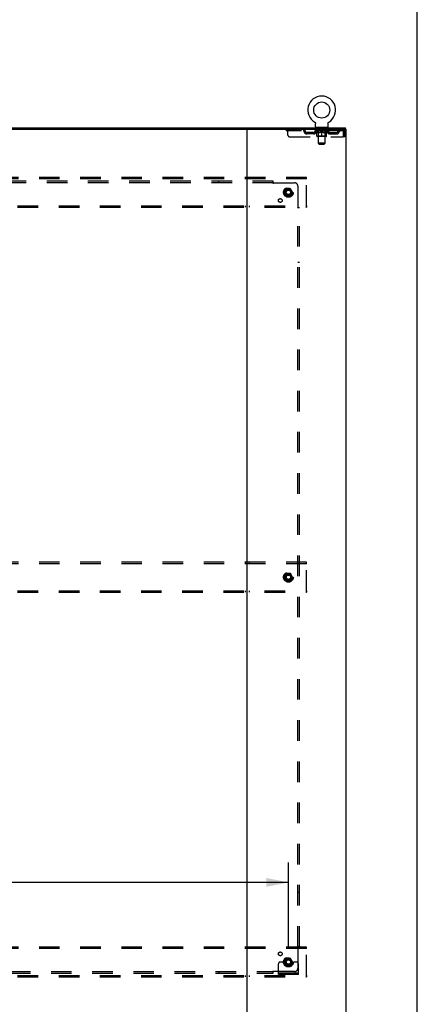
# Model space of a CAD drawing. Header units: inches. Extents: x 0 to 283, y 0 to 183.
# Tile 70 of 70: x 253 to 283, y 62 to 137. Entities that reach past the tile are written whole.
import ezdxf

# ---------------------------------------------------------------- set-up
doc = ezdxf.new("R2010")
doc.units = ezdxf.units.IN
doc.header["$LTSCALE"] = 15.583333
doc.header["$MEASUREMENT"] = 0
doc.linetypes.add('DOT', pattern=[0.2, 0.1, -0.1])
doc.linetypes.add('HIDDEN', pattern=[0.2, 0.1, -0.1])
doc.layers.get('0').update_dxf_attribs({"linetype": 'CONTINUOUS'})
for name, color, linetype in [('DEFAULT_2', 8, 'HIDDEN'), ('DIMENSIONS', 7, 'CONTINUOUS'), ('SUBPANEL', 7, 'CONTINUOUS')]:
    doc.layers.add(name, color=color, linetype=linetype)
doc.styles.get("Standard").update_dxf_attribs({"font": 'arial.ttf'})
doc.dimstyles.new('DIMSTYLE_1', dxfattribs={"dimtxt": 1.25, "dimasz": 1.666667, "dimexe": 0.09, "dimexo": 0.07, "dimgap": 0.0375, "dimtad": 0, "dimtih": 1, "dimtoh": 1, "dimzin": 4, "dimdsep": 46, "dimtxsty": 'Standard', "dimblk": '_FILLED', "dimblk1": '_FILLED', "dimblk2": '_FILLED', "dimcen": 0.09, "dimadec": 3, "dimazin": 1, "dimtfac": 1, "dimtdec": 3, "dimtofl": 0, "dimtmove": 0, "dimatfit": 3, "dimldrblk": '_FILLED', "dimfxl": 0, "dimtolj": 1, "dimtzin": 4, "dimarcsym": 0})

# ---------------------------------------------------------------- blocks, each defined once
blk = doc.blocks.new('_FILLED')
at = {"color": 0, "linetype": 'ByBlock'}
blk.add_solid([(0, 0), (-1, 0.2), (-1, -0.2)], dxfattribs=at)
blk = doc.blocks.new('*D5')
at = {"layer": 'DIMENSIONS', "color": 2, "linetype": 'Continuous'}
for p, q in [((204.574, 66.387), (204.574, 72.911)), ((273.574, 66.387), (273.574, 72.911)), ((204.574, 71.411), (231.194, 71.411)), ((273.574, 71.411), (236.812, 71.411))]:
    blk.add_line(p, q, dxfattribs=at)
at = {"layer": 'DIMENSIONS', "color": 2, "linetype": 'Continuous', "xscale": 1.6666666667, "yscale": 1.6666666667, "zscale": 1.6666666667, "rotation": 180}
blk.add_blockref('_FILLED', (204.574, 71.411), dxfattribs=at)
at = {"layer": 'DIMENSIONS', "color": 2, "linetype": 'Continuous', "xscale": 1.6666666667, "yscale": 1.6666666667, "zscale": 1.6666666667}
blk.add_blockref('_FILLED', (273.574, 71.411), dxfattribs=at)
at = {"layer": 'DIMENSIONS', "color": 2, "linetype": 'Continuous', "insert": (234.003, 72.036), "char_height": 1.25, "width": 4.36803, "attachment_point": 2, "line_spacing_factor": 0.9}
blk.add_mtext('69.00', dxfattribs=at)

msp = doc.modelspace()

# ---------------------------------------------------------------- linework, layer by layer
at = {"color": 7, "linetype": 'Continuous'}
for p, q in [((283.333, 0), (283.333, 183.333)), ((275.558, 128.957), (275.558, 128.957)), ((275.558, 128.957), (275.561, 128.955)), ((275.561, 128.955), (275.564, 128.953)), ((275.564, 128.953), (275.566, 128.952)), ((275.566, 128.952), (275.569, 128.949)), ((275.569, 128.949), (275.572, 128.947)), ((275.572, 128.947), (275.576, 128.944)), ((275.576, 128.944), (275.579, 128.941)), ((275.579, 128.941), (275.582, 128.938)), ((275.582, 128.938), (275.585, 128.935)), ((275.585, 128.935), (275.588, 128.932)), ((275.588, 128.932), (275.591, 128.929)), ((275.591, 128.929), (275.594, 128.925)), ((275.594, 128.925), (275.596, 128.922)), ((275.596, 128.922), (275.599, 128.918)), ((275.599, 128.918), (275.601, 128.914)), ((275.601, 128.915), (275.603, 128.911)), ((276.586, 128.911), (276.588, 128.915)), ((276.588, 128.914), (276.59, 128.918)), ((276.59, 128.918), (276.593, 128.922)), ((276.593, 128.922), (276.595, 128.925)), ((276.595, 128.925), (276.598, 128.929)), ((276.598, 128.929), (276.601, 128.932)), ((276.601, 128.932), (276.604, 128.935)), ((276.604, 128.935), (276.607, 128.938)), ((276.607, 128.938), (276.61, 128.941)), ((276.61, 128.941), (276.613, 128.944)), ((276.613, 128.944), (276.617, 128.947)), ((276.617, 128.947), (276.62, 128.949)), ((276.62, 128.949), (276.624, 128.952)), ((276.624, 128.952), (276.625, 128.953)), ((276.624, 128.952), (276.625, 128.953)), ((276.625, 128.953), (276.628, 128.955)), ((276.628, 128.955), (276.631, 128.957)), ((276.631, 128.957), (276.631, 128.957)), ((207.64, 128.406), (270.508, 128.406)), ((275.603, 128.911), (275.605, 128.907)), ((275.605, 128.907), (275.607, 128.903)), ((275.607, 128.903), (275.609, 128.899)), ((275.609, 128.899), (275.611, 128.895)), ((275.611, 128.895), (275.612, 128.891)), ((275.612, 128.891), (275.614, 128.887)), ((275.619, 128.857), (275.62, 128.853)), ((275.62, 128.853), (275.62, 128.849)), ((275.62, 128.6), (275.62, 128.849)), ((276.532, 128.54), (275.657, 128.54)), ((275.657, 128.54), (275.657, 128.51)), ((276.532, 128.54), (276.532, 128.51)), ((276.57, 128.6), (276.57, 128.849)), ((276.574, 128.883), (276.575, 128.887)), ((276.575, 128.887), (276.577, 128.891)), ((276.577, 128.891), (276.578, 128.895)), ((276.578, 128.895), (276.58, 128.899)), ((276.58, 128.899), (276.582, 128.903)), ((276.582, 128.903), (276.584, 128.907)), ((276.584, 128.907), (276.586, 128.911)), ((277.897, 128.406), (277.897, 128.51))]:
    msp.add_line(p, q, dxfattribs=at)
at = {"color": 3, "linetype": 'Continuous'}
for p, q in [((200.251, 128.51), (277.897, 128.51)), ((270.449, 60.614), (270.449, 128.406)), ((270.508, 128.406), (277.949, 128.406)), ((277.949, 60.614), (277.949, 128.406))]:
    msp.add_line(p, q, dxfattribs=at)
at = {"color": 7, "linetype": 'Continuous'}
for points in [[(275.614, 128.887), (275.615, 128.883), (275.616, 128.879), (275.617, 128.874), (275.618, 128.87), (275.618, 128.866), (275.619, 128.862), (275.619, 128.857), (275.62, 128.853)], [(276.57, 128.849), (276.57, 128.853), (276.57, 128.857), (276.57, 128.861), (276.571, 128.866), (276.571, 128.87), (276.572, 128.874), (276.573, 128.879), (276.574, 128.883)], [(276.57, 128.853), (276.57, 128.857), (276.57, 128.862), (276.571, 128.866), (276.571, 128.87)]]:
    msp.add_lwpolyline(points, dxfattribs=at)
msp.add_circle((276.095, 129.864), 0.609, dxfattribs=at)
for centre, radius, start, end in [((276.095, 129.864), 1.054, 300.39933, 239.60066), ((275.68, 128.6), 0.06, 180, 270), ((276.51, 128.6), 0.06, 270, 360)]:
    msp.add_arc(centre, radius, start, end, dxfattribs=at)
at = {"layer": 'DEFAULT_2', "color": 8, "linetype": 'HIDDEN'}
for p, q in [((275.564, 128.953), (275.566, 128.952)), ((276.631, 128.957), (276.631, 128.957)), ((273.407, 128.406), (273.407, 128.302)), ((277.678, 128.302), (273.407, 128.302)), ((273.532, 127.968), (273.532, 128.406)), ((274.507, 128.406), (274.507, 128.302)), ((275.588, 128.265), (275.588, 128.302)), ((276.601, 128.265), (275.588, 128.265)), ((275.716, 128.175), (275.588, 128.265)), ((275.596, 128.297), (275.596, 128.302)), ((275.603, 128.294), (275.603, 128.297)), ((275.603, 128.294), (276.586, 128.294)), ((275.61, 128.294), (275.61, 128.297)), ((275.611, 128.294), (275.611, 128.297)), ((275.619, 128.297), (275.619, 128.302)), ((275.632, 128.294), (275.632, 128.297)), ((275.633, 128.294), (275.633, 128.297)), ((275.656, 128.297), (275.656, 128.302)), ((275.657, 128.302), (275.657, 128.406)), ((275.668, 128.294), (275.668, 128.297)), ((275.67, 128.294), (275.67, 128.297)), ((275.833, 128.296), (275.672, 128.296)), ((275.707, 128.297), (275.707, 128.302)), ((275.708, 128.294), (275.708, 128.296)), ((275.708, 128.294), (275.708, 128.296)), ((275.711, 128.294), (275.711, 128.296)), ((275.716, 128.175), (275.724, 128.175)), ((275.717, 128.294), (275.717, 128.297)), ((275.717, 128.294), (275.717, 128.296)), ((275.719, 128.294), (275.719, 128.297)), ((275.722, 128.294), (275.722, 128.297)), ((275.724, 127.885), (275.724, 128.21)), ((275.726, 128.294), (275.726, 128.296)), ((275.737, 128.294), (275.737, 128.296)), ((275.75, 128.54), (275.75, 128.51)), ((275.751, 128.294), (275.751, 128.296)), ((275.752, 128.294), (275.752, 128.299)), ((275.768, 128.294), (275.768, 128.296)), ((275.769, 128.297), (275.769, 128.302)), ((275.777, 128.294), (275.777, 128.297)), ((275.78, 128.294), (275.78, 128.297)), ((275.785, 128.45), (275.785, 128.53)), ((275.788, 128.294), (275.788, 128.296)), ((275.854, 128.44), (275.795, 128.44)), ((275.797, 128.294), (275.797, 128.3)), ((275.809, 128.294), (275.809, 128.296)), ((275.811, 128.294), (275.811, 128.296)), ((275.833, 128.294), (275.833, 128.296)), ((275.887, 128.296), (275.837, 128.296)), ((275.838, 128.175), (275.982, 128.175)), ((275.841, 128.297), (275.841, 128.302)), ((275.845, 127.888), (275.845, 128.262)), ((275.846, 127.35), (275.846, 128.43)), ((275.847, 128.294), (275.847, 128.297)), ((275.851, 128.294), (275.851, 128.297)), ((275.855, 128.294), (275.855, 128.301)), ((275.859, 128.294), (275.859, 128.296)), ((275.867, 128.294), (275.867, 128.296)), ((275.887, 128.294), (275.887, 128.296)), ((275.947, 128.296), (275.899, 128.296)), ((275.916, 128.294), (275.916, 128.296)), ((275.921, 128.297), (275.921, 128.302)), ((275.924, 128.294), (275.924, 128.297)), ((275.926, 128.294), (275.926, 128.301)), ((275.928, 128.294), (275.928, 128.297)), ((275.934, 128.294), (275.934, 128.297)), ((275.947, 128.294), (275.947, 128.296)), ((276.011, 128.296), (275.967, 128.296)), ((275.978, 128.294), (275.978, 128.296)), ((276.003, 128.296), (276.065, 128.3)), ((276.007, 128.297), (276.007, 128.302)), ((276.007, 128.297), (276.007, 128.302)), ((276.007, 128.302), (276.007, 128.302)), ((276.007, 128.294), (276.007, 128.297)), ((276.01, 128.294), (276.01, 128.297)), ((276.011, 128.294), (276.011, 128.297)), ((276.011, 128.294), (276.011, 128.296)), ((276.039, 128.296), (276.091, 128.296)), ((276.044, 128.294), (276.044, 128.296)), ((276.048, 128.296), (276.048, 128.299)), ((276.065, 128.296), (276.065, 128.3)), ((276.078, 128.294), (276.078, 128.296)), ((276.093, 128.297), (276.092, 128.297)), ((276.092, 128.294), (276.092, 128.297)), ((276.093, 128.294), (276.093, 128.297)), ((276.095, 128.302), (276.186, 128.296)), ((276.095, 128.297), (276.095, 128.302)), ((276.095, 127.856), (276.095, 128.21)), ((276.097, 128.294), (276.097, 128.297)), ((276.097, 128.294), (276.097, 128.297)), ((276.097, 128.297), (276.097, 128.297)), ((276.111, 128.296), (276.15, 128.296)), ((276.111, 128.294), (276.111, 128.296)), ((276.145, 128.294), (276.145, 128.296)), ((276.178, 128.294), (276.178, 128.297)), ((276.178, 128.296), (276.222, 128.296)), ((276.178, 128.294), (276.178, 128.296)), ((276.179, 128.294), (276.179, 128.297)), ((276.182, 128.302), (276.182, 128.302)), ((276.182, 128.297), (276.182, 128.302)), ((276.182, 128.297), (276.182, 128.302)), ((276.182, 128.294), (276.182, 128.297)), ((276.207, 128.175), (276.351, 128.175)), ((276.211, 128.294), (276.211, 128.296)), ((276.242, 128.296), (276.29, 128.296)), ((276.242, 128.294), (276.242, 128.296)), ((276.255, 128.294), (276.255, 128.297)), ((276.261, 128.294), (276.261, 128.297)), ((276.263, 128.294), (276.263, 128.301)), ((276.265, 128.294), (276.265, 128.297)), ((276.268, 128.297), (276.268, 128.302)), ((276.273, 128.294), (276.273, 128.296)), ((276.302, 128.296), (276.352, 128.296)), ((276.302, 128.294), (276.302, 128.296)), ((276.322, 128.294), (276.322, 128.296)), ((276.33, 128.294), (276.33, 128.296)), ((276.334, 128.294), (276.334, 128.301)), ((276.395, 128.44), (276.336, 128.44)), ((276.338, 128.294), (276.338, 128.297)), ((276.342, 128.294), (276.342, 128.297)), ((276.344, 127.35), (276.344, 128.43)), ((276.345, 127.888), (276.345, 128.262)), ((276.348, 128.297), (276.348, 128.302)), ((276.356, 128.296), (276.517, 128.296)), ((276.356, 128.294), (276.356, 128.296)), ((276.378, 128.294), (276.378, 128.296)), ((276.38, 128.294), (276.38, 128.296)), ((276.392, 128.294), (276.392, 128.3)), ((276.401, 128.294), (276.401, 128.296)), ((276.405, 128.45), (276.405, 128.53)), ((276.409, 128.294), (276.409, 128.297)), ((276.412, 128.294), (276.412, 128.297)), ((276.42, 128.297), (276.42, 128.302)), ((276.421, 128.294), (276.421, 128.296)), ((276.437, 128.294), (276.437, 128.299)), ((276.438, 128.294), (276.438, 128.296)), ((276.44, 128.54), (276.44, 128.51)), ((276.452, 128.294), (276.452, 128.296)), ((276.464, 128.294), (276.464, 128.296)), ((276.465, 127.885), (276.465, 128.21)), ((276.465, 128.175), (276.473, 128.175)), ((276.467, 128.294), (276.467, 128.297)), ((276.47, 128.294), (276.47, 128.297)), ((276.472, 128.294), (276.472, 128.296)), ((276.473, 128.294), (276.473, 128.297)), ((276.473, 128.175), (276.601, 128.265)), ((276.478, 128.294), (276.478, 128.296)), ((276.481, 128.294), (276.481, 128.296)), ((276.481, 128.294), (276.481, 128.296)), ((276.482, 128.297), (276.482, 128.302)), ((276.519, 128.294), (276.519, 128.297)), ((276.521, 128.294), (276.521, 128.297)), ((276.532, 128.302), (276.532, 128.406)), ((276.533, 128.297), (276.533, 128.302)), ((276.556, 128.294), (276.556, 128.297)), ((276.557, 128.294), (276.557, 128.297)), ((276.57, 128.297), (276.57, 128.302)), ((276.578, 128.294), (276.578, 128.297)), ((276.579, 128.294), (276.579, 128.297)), ((276.586, 128.294), (276.586, 128.297)), ((276.593, 128.297), (276.593, 128.302)), ((276.601, 128.265), (276.601, 128.302)), ((277.678, 128.406), (277.678, 128.302)), ((277.706, 128.253), (277.711, 128.239)), ((277.711, 128.239), (277.711, 127.843)), ((277.845, 128.239), (277.741, 128.239)), ((277.741, 127.843), (277.741, 128.239)), ((277.845, 127.843), (277.845, 128.239)), ((273.657, 127.843), (277.711, 127.843)), ((275.463, 128.155), (274.98, 128.155)), ((274.98, 128.051), (274.98, 128.155)), ((275.463, 128.051), (274.98, 128.051)), ((275.23, 128.051), (275.23, 128.155)), ((276.435, 127.856), (275.754, 127.856)), ((275.845, 127.888), (275.813, 127.856)), ((276.345, 127.888), (275.845, 127.888)), ((276.345, 127.888), (276.376, 127.856)), ((276.726, 128.155), (277.209, 128.155)), ((276.726, 128.051), (277.209, 128.051)), ((276.959, 128.051), (276.959, 128.155)), ((277.209, 128.051), (277.209, 128.155)), ((277.845, 127.843), (277.741, 127.843)), ((276.344, 127.35), (275.846, 127.35)), ((275.906, 127.29), (275.846, 127.35)), ((275.906, 127.29), (276.284, 127.29)), ((276.284, 127.29), (276.344, 127.35)), ((274.949, 124.76), (203.199, 124.76)), ((274.949, 124.656), (203.199, 124.656)), ((270.299, 124.76), (270.299, 124.656)), ((270.599, 124.76), (270.599, 124.656)), ((274.949, 124.656), (274.949, 124.76)), ((274.949, 122.614), (274.949, 124.656)), ((273.41, 123.907), (273.256, 123.64)), ((273.728, 123.912), (273.419, 123.912)), ((273.891, 123.64), (273.737, 123.907)), ((273.256, 123.63), (273.41, 123.362)), ((273.728, 123.357), (273.419, 123.357)), ((273.737, 123.362), (273.891, 123.63)), ((203.199, 122.614), (274.949, 122.614)), ((203.199, 122.51), (274.949, 122.51)), ((270.299, 122.614), (270.299, 122.51)), ((270.599, 122.614), (270.599, 122.51)), ((274.949, 122.614), (274.949, 122.51)), ((274.949, 95.635), (203.199, 95.635)), ((274.949, 95.531), (203.199, 95.531)), ((270.299, 95.635), (270.299, 95.531)), ((270.599, 95.635), (270.599, 95.531)), ((274.949, 95.531), (274.949, 95.635)), ((274.949, 93.489), (274.949, 95.531)), ((273.41, 94.782), (273.256, 94.515)), ((273.728, 94.787), (273.419, 94.787)), ((273.891, 94.515), (273.737, 94.782)), ((273.256, 94.505), (273.41, 94.237)), ((273.728, 94.232), (273.419, 94.232)), ((273.737, 94.237), (273.891, 94.505)), ((203.199, 93.489), (274.949, 93.489)), ((203.199, 93.385), (274.949, 93.385)), ((270.299, 93.489), (270.299, 93.385)), ((270.599, 93.489), (270.599, 93.385)), ((274.949, 93.489), (274.949, 93.385)), ((274.949, 66.51), (203.199, 66.51)), ((274.949, 66.406), (203.199, 66.406)), ((270.299, 66.51), (270.299, 66.406)), ((270.599, 66.51), (270.599, 66.406)), ((274.949, 66.406), (274.949, 66.51)), ((274.949, 64.364), (274.949, 66.406)), ((273.41, 65.657), (273.256, 65.39)), ((273.728, 65.662), (273.419, 65.662)), ((273.891, 65.39), (273.737, 65.657)), ((272.824, 64.437), (272.824, 65.26)), ((273.038, 65.385), (272.949, 65.385)), ((273.159, 65.385), (273.038, 65.385)), ((273.399, 65.385), (273.159, 65.385)), ((273.256, 65.38), (273.41, 65.112)), ((273.728, 65.107), (273.419, 65.107)), ((273.737, 65.112), (273.891, 65.38)), ((273.749, 65.385), (273.988, 65.385)), ((274.109, 65.385), (273.988, 65.385)), ((274.199, 65.385), (274.109, 65.385)), ((274.324, 64.437), (274.324, 65.26)), ((203.199, 64.364), (274.949, 64.364)), ((203.199, 64.26), (274.949, 64.26)), ((270.299, 64.364), (270.299, 64.26)), ((270.599, 64.364), (270.599, 64.26)), ((274.324, 64.541), (272.824, 64.541)), ((274.324, 64.437), (272.824, 64.437)), ((273.071, 64.437), (273.071, 64.541)), ((273.327, 64.437), (273.327, 64.541)), ((273.821, 64.437), (273.821, 64.541)), ((274.077, 64.437), (274.077, 64.541)), ((274.949, 64.364), (274.949, 64.26))]:
    msp.add_line(p, q, dxfattribs=at)
for points in [[(275.844, 128.175), (275.824, 128.179), (275.804, 128.184), (275.785, 128.189), (275.765, 128.195), (275.744, 128.202), (275.724, 128.21)], [(275.724, 128.209), (275.744, 128.202), (275.763, 128.195), (275.782, 128.189), (275.801, 128.184), (275.819, 128.179), (275.838, 128.175)], [(276.095, 128.21), (276.074, 128.202), (276.053, 128.195), (276.033, 128.189), (276.013, 128.184), (275.994, 128.179), (275.974, 128.175)], [(275.982, 128.175), (276, 128.179), (276.019, 128.184), (276.038, 128.189), (276.056, 128.195), (276.075, 128.202), (276.095, 128.209)], [(276.215, 128.175), (276.195, 128.179), (276.175, 128.184), (276.156, 128.189), (276.135, 128.195), (276.115, 128.202), (276.095, 128.21)], [(276.095, 128.209), (276.114, 128.202), (276.133, 128.195), (276.152, 128.189), (276.171, 128.184), (276.189, 128.179), (276.207, 128.175)], [(276.465, 128.21), (276.444, 128.202), (276.424, 128.195), (276.404, 128.189), (276.384, 128.184), (276.365, 128.179), (276.345, 128.175)], [(276.351, 128.175), (276.37, 128.179), (276.389, 128.184), (276.408, 128.189), (276.426, 128.195), (276.446, 128.202), (276.465, 128.209)], [(277.682, 128.402), (277.68, 128.405), (277.678, 128.406)], [(277.692, 128.288), (277.689, 128.292), (277.687, 128.296), (277.685, 128.298), (277.682, 128.3), (277.68, 128.302), (277.678, 128.302)], [(277.682, 128.402), (277.685, 128.397), (277.687, 128.389), (277.689, 128.38), (277.692, 128.37), (277.694, 128.357), (277.696, 128.343), (277.699, 128.328), (277.701, 128.311), (277.703, 128.294), (277.706, 128.276), (277.708, 128.258), (277.711, 128.239)], [(277.692, 128.288), (277.694, 128.284), (277.696, 128.278), (277.699, 128.273), (277.701, 128.266), (277.703, 128.26), (277.706, 128.253)]]:
    msp.add_lwpolyline(points, dxfattribs=at)
for centre, radius in [((273.574, 123.635), 0.372), ((273.574, 123.635), 0.356), ((273.574, 123.635), 0.312), ((273.574, 123.635), 0.204), ((273.574, 123.635), 0.188), ((273.574, 123.635), 0.183), ((273.574, 123.635), 0.165), ((273.574, 94.51), 0.372), ((273.574, 94.51), 0.356), ((273.574, 94.51), 0.312), ((273.574, 94.51), 0.204), ((273.574, 94.51), 0.188), ((273.574, 94.51), 0.183), ((273.574, 94.51), 0.165), ((273.574, 65.385), 0.372), ((273.574, 65.385), 0.356), ((273.574, 65.385), 0.312), ((273.574, 65.385), 0.204), ((273.574, 65.385), 0.188), ((273.574, 65.385), 0.183), ((273.574, 65.385), 0.165)]:
    msp.add_circle(centre, radius, dxfattribs=at)
at = {"layer": 'DEFAULT_2', "color": 8, "linetype": 'DOT'}
for centre in [(273.574, 123.635), (273.574, 94.51), (273.574, 65.385)]:
    msp.add_circle(centre, 0.17, dxfattribs=at)
at = {"layer": 'DEFAULT_2', "color": 8, "linetype": 'HIDDEN'}
for centre, radius, start, end in [((274.691, 128.239), 0.167, 8.07163, 90), ((274.691, 128.239), 0.0625, 7.98631, 90), ((274.98, 128.28), 0.229, 187.98631, 270), ((274.98, 128.28), 0.125, 188.07163, 270), ((275.463, 128.28), 0.125, 270, 351.92837), ((275.463, 128.28), 0.229, 270, 352.01369), ((275.752, 128.239), 0.167, 90, 171.92837), ((275.752, 128.239), 0.0625, 90, 172.01369), ((275.775, 128.53), 0.01, 0, 90), ((275.795, 128.45), 0.01, 180, 270), ((275.813, 128.262), 0.0318, 0, 90), ((275.836, 128.43), 0.01, 0, 90), ((276.354, 128.43), 0.01, 90, 180), ((276.376, 128.262), 0.0318, 90, 180), ((276.395, 128.45), 0.01, 270, 360), ((276.415, 128.53), 0.01, 90, 180), ((276.437, 128.239), 0.167, 8.07163, 90), ((276.437, 128.239), 0.0625, 7.98631, 90), ((276.726, 128.28), 0.229, 187.98631, 270), ((276.726, 128.28), 0.125, 188.07163, 270), ((277.209, 128.28), 0.125, 270, 351.92837), ((277.209, 128.28), 0.229, 270, 352.01369), ((277.498, 128.239), 0.167, 90, 171.92837), ((277.498, 128.239), 0.0625, 90, 172.01369), ((277.678, 128.239), 0.167, 0, 90), ((277.678, 128.239), 0.063, 0, 90), ((273.657, 127.968), 0.125, 180, 270), ((275.754, 127.885), 0.0296, 180, 270), ((276.435, 127.885), 0.0296, 270, 360), ((273.419, 123.902), 0.01, 90.01235, 149.98915), ((273.728, 123.902), 0.01, 30.01204, 89.98872), ((273.265, 123.635), 0.01, 150.01268, 209.98829), ((273.419, 123.367), 0.01, 210.01204, 269.98872), ((273.728, 123.367), 0.01, 270.01235, 329.98915), ((273.882, 123.635), 0.01, 330.01268, 29.98829), ((273.419, 94.777), 0.01, 90.01235, 149.98915), ((273.728, 94.777), 0.01, 30.01204, 89.98872), ((273.265, 94.51), 0.01, 150.01268, 209.98829), ((273.419, 94.242), 0.01, 210.01204, 269.98872), ((273.728, 94.242), 0.01, 270.01235, 329.98915), ((273.882, 94.51), 0.01, 330.01268, 29.98829), ((273.419, 65.652), 0.01, 90.01235, 149.98915), ((273.728, 65.652), 0.01, 30.01204, 89.98872), ((272.949, 65.26), 0.125, 90, 180), ((273.265, 65.385), 0.01, 150.01268, 209.98829), ((273.574, 65.385), 0.175, 180, 360), ((273.419, 65.117), 0.01, 210.01204, 269.98872), ((273.728, 65.117), 0.01, 270.01235, 329.98915), ((273.882, 65.385), 0.01, 330.01268, 29.98829), ((274.199, 65.26), 0.125, 0, 90)]:
    msp.add_arc(centre, radius, start, end, dxfattribs=at)
for centre, major_axis, ratio, start_param, end_param in [((276.095, 128.302), (0.506, 0.005), 0.05963, 2.96643, 3.140963), ((275.573, 128.292), (0.158, 0), 0.060556, 0.430652, 1.470503), ((276.095, 128.302), (0.506, 0), 0.060556, -3.141593, -2.96706), ((275.573, 128.287), (0.158, 0.002), 0.05963, 1.376596, 1.469874), ((276.095, 128.302), (0.506, 0.011), 0.05688, 2.791345, 2.965878), ((275.553, 128.292), (0.158, 0.002), 0.05963, 0.25549, 1.295341), ((275.608, 128.292), (0.158, -0.002), 0.05963, 0.605815, 1.645666), ((276.095, 128.302), (0.506, -0.005), 0.05963, -2.96643, -2.791898), ((275.608, 128.287), (0.158, 0), 0.060556, 1.551758, 1.645036), ((275.553, 128.287), (0.158, 0.003), 0.05688, 1.20151, 1.294789), ((275.609, 128.289), (0.131, 0.001), 0.05963, 1.065228, 1.614276), ((275.593, 128.289), (0.131, 0.003), 0.05688, 0.890143, 1.43919), ((275.639, 128.289), (0.131, 0), 0.060556, 1.240391, 1.789438), ((276.095, 128.302), (0.506, 0.015), 0.052395, 2.616403, 2.790936), ((275.55, 128.292), (0.158, 0.003), 0.05688, 0.080405, 1.120256), ((275.658, 128.292), (0.158, -0.003), 0.05688, 0.7809, 1.820751), ((276.095, 128.302), (0.506, -0.011), 0.05688, -2.791345, -2.616812), ((275.658, 128.287), (0.158, -0.002), 0.05963, 1.72692, 1.820198), ((275.55, 128.287), (0.158, 0.005), 0.052395, 1.026568, 1.119847), ((275.592, 128.289), (0.131, 0.004), 0.052395, 0.715201, 1.264248), ((275.684, 128.289), (0.131, -0.001), 0.05963, 1.415553, 1.9646), ((276.095, 128.302), (0.506, 0.02), 0.046319, 2.441654, 2.616187), ((275.721, 128.292), (0.158, -0.005), 0.052395, 0.955842, 1.995693), ((276.095, 128.302), (0.506, -0.015), 0.052395, -2.616403, -2.44187), ((275.564, 128.292), (0.158, 0.005), 0.052395, -0.094537, 0.945314), ((275.721, 128.287), (0.158, -0.003), 0.05688, 1.902006, 1.995284), ((275.564, 128.287), (0.158, 0.006), 0.046319, 0.851819, 0.945098), ((275.607, 128.289), (0.131, 0.005), 0.046319, 0.540452, 1.089499), ((275.741, 128.289), (0.131, -0.003), 0.05688, 1.590638, 2.139686), ((276.095, 128.302), (0.506, 0.024), 0.038841, 2.267123, 2.441656), ((275.796, 128.292), (0.158, -0.006), 0.046319, 1.130591, 2.170442), ((275.593, 128.292), (0.158, 0.006), 0.046319, -0.269286, 0.770565), ((276.095, 128.302), (0.506, -0.02), 0.046319, -2.441654, -2.267121), ((275.796, 128.287), (0.158, -0.005), 0.052395, 2.076947, 2.170226), ((275.593, 128.287), (0.158, 0.007), 0.038841, 0.677289, 0.770567), ((275.637, 128.289), (0.131, 0.006), 0.038841, 0.365921, 0.914969), ((275.808, 128.289), (0.131, -0.004), 0.052395, 1.76558, 2.314627), ((276.095, 128.302), (0.506, 0.027), 0.030195, 2.09281, 2.267343), ((275.88, 128.292), (0.158, -0.007), 0.038841, 1.305122, 2.344973), ((275.638, 128.292), (0.158, 0.007), 0.038841, -0.443817, 0.596034), ((276.095, 128.302), (0.506, -0.024), 0.038841, -2.267123, -2.092591), ((275.88, 128.287), (0.158, -0.006), 0.046319, 2.251696, 2.344975), ((275.638, 128.287), (0.158, 0.008), 0.030195, 0.502975, 0.596254), ((275.68, 128.289), (0.131, 0.007), 0.030195, 0.191608, 0.740655), ((275.884, 128.289), (0.131, -0.005), 0.046319, 1.940329, 2.489376), ((275.697, 128.292), (0.158, 0.008), 0.030195, -0.61813, 0.421721), ((276.095, 128.302), (0.506, 0.029), 0.020645, 1.918687, 2.09322), ((275.97, 128.292), (0.158, -0.008), 0.030195, 1.479435, 2.519286), ((276.095, 128.302), (0.506, -0.027), 0.030195, -2.09281, -1.918277), ((275.97, 128.287), (0.158, -0.007), 0.038841, 2.426227, 2.519505), ((275.697, 128.287), (0.158, 0.009), 0.020645, 0.328852, 0.422131), ((275.736, 128.289), (0.131, 0.007), 0.020645, 0.017485, 0.566532), ((275.967, 128.289), (0.131, -0.006), 0.038841, 2.11486, 2.663907), ((275.768, 128.292), (0.158, 0.009), 0.020645, -0.792253, 0.247598), ((276.095, 128.302), (0.506, 0.03), 0.010478, 1.744704, 1.919237), ((276.064, 128.292), (0.158, -0.009), 0.020645, 1.653558, 2.693409), ((276.095, 128.302), (0.506, -0.029), 0.020645, -1.918687, -1.744154), ((276.064, 128.287), (0.158, -0.008), 0.030195, 2.60054, 2.693819), ((275.768, 128.287), (0.158, 0.009), 0.010478, 0.154869, 0.248148), ((275.803, 128.289), (0.131, 0.008), 0.010478, 6.126688, 6.675735), ((276.054, 128.289), (0.131, -0.007), 0.030195, 2.289173, 2.83822), ((275.849, 128.292), (0.158, 0.009), 0.010478, -0.966236, -0.000846), ((276.159, 128.292), (0.158, -0.009), 0.010478, 1.827541, 2.867392), ((276.095, 128.302), (0.506, -0.03), 0.010478, -1.744704, -1.570171), ((276.159, 128.287), (0.158, -0.009), 0.020645, 2.774664, 2.867942), ((276.142, 128.289), (0.131, -0.007), 0.020645, 2.463296, 3.012344), ((276.03, 128.292), (0.158, 0.009), 0.010478, 0.274201, 1.314052), ((275.961, 128.289), (0.131, 0.008), 0.010478, -0.000298, 0.504314), ((275.937, 128.287), (0.158, 0.009), 0.010478, 0.192946, 0.399283), ((276.095, 128.302), (0.506, 0.03), 0.010478, -1.578586, -1.396888), ((276.252, 128.287), (0.158, -0.009), 0.010478, 2.948646, 3.041925), ((276.228, 128.289), (0.131, -0.008), 0.010478, 2.637279, 3.142076), ((276.125, 128.292), (0.158, 0.009), 0.020645, 0.448184, 1.488034), ((276.048, 128.289), (0.131, 0.007), 0.020645, 0.129249, 0.678296), ((276.03, 128.287), (0.158, 0.009), 0.020645, 0.273651, 0.366929), ((276.095, 128.302), (0.506, 0.029), 0.020645, -1.397439, -1.222906), ((276.34, 128.292), (0.158, -0.009), 0.010478, -3.140747, -2.175357), ((276.095, 128.302), (0.506, -0.03), 0.010478, 1.222355, 1.396888), ((276.219, 128.292), (0.158, 0.008), 0.030195, 0.622307, 1.662158), ((276.135, 128.289), (0.131, 0.007), 0.030195, 0.303372, 0.852419), ((276.386, 128.289), (0.131, -0.008), 0.010478, 2.749043, 3.29809), ((276.421, 128.292), (0.158, -0.009), 0.020645, 2.893995, 3.933846), ((276.125, 128.287), (0.158, 0.008), 0.030195, 0.447774, 0.541052), ((276.421, 128.287), (0.158, -0.009), 0.010478, 2.893445, 2.986723), ((276.095, 128.302), (0.506, 0.027), 0.030195, -1.223315, -1.048783), ((276.095, 128.302), (0.506, -0.029), 0.020645, 1.048373, 1.222906), ((276.309, 128.292), (0.158, 0.007), 0.038841, 0.79662, 1.836471), ((276.222, 128.289), (0.131, 0.006), 0.038841, 0.477686, 1.026733), ((276.453, 128.289), (0.131, -0.007), 0.020645, 2.57506, 3.124108), ((276.393, 128.292), (0.158, 0.006), 0.046319, 0.971151, 2.011002), ((276.492, 128.292), (0.158, -0.008), 0.030195, 2.719872, 3.759723), ((276.219, 128.287), (0.158, 0.007), 0.038841, 0.622087, 0.715366), ((276.492, 128.287), (0.158, -0.009), 0.020645, 2.719462, 2.812741), ((276.095, 128.302), (0.506, 0.024), 0.038841, -1.049002, -0.874469), ((276.095, 128.302), (0.506, -0.027), 0.030195, 0.87425, 1.048783), ((276.305, 128.289), (0.131, 0.005), 0.046319, 0.652216, 1.201263), ((276.468, 128.292), (0.158, 0.005), 0.052395, 1.1459, 2.185751), ((276.509, 128.289), (0.131, -0.007), 0.030195, 2.400937, 2.949985), ((276.551, 128.292), (0.158, -0.007), 0.038841, 2.545558, 3.585409), ((276.381, 128.289), (0.131, 0.004), 0.052395, 0.826965, 1.376012), ((276.309, 128.287), (0.158, 0.006), 0.046319, 0.796618, 0.889896), ((276.551, 128.287), (0.158, -0.008), 0.030195, 2.545339, 2.638617), ((276.531, 128.292), (0.158, 0.003), 0.05688, 1.320842, 2.360692), ((276.095, 128.302), (0.506, 0.02), 0.046319, -0.874471, -0.699939), ((276.095, 128.302), (0.506, -0.024), 0.038841, 0.699936, 0.874469), ((276.596, 128.292), (0.158, -0.006), 0.046319, 2.371028, 3.410879), ((276.552, 128.289), (0.131, -0.006), 0.038841, 2.226624, 2.775671), ((276.581, 128.292), (0.158, 0.002), 0.05963, 1.495927, 2.535778), ((276.449, 128.289), (0.131, 0.003), 0.05688, 1.001907, 1.550954), ((276.625, 128.292), (0.158, -0.005), 0.052395, 2.196279, 3.23613), ((276.582, 128.289), (0.131, -0.005), 0.046319, 2.052093, 2.601141), ((276.393, 128.287), (0.158, 0.005), 0.052395, 0.971367, 1.064645), ((276.617, 128.292), (0.158, 0), 0.060556, 1.671089, 2.71094), ((276.596, 128.287), (0.158, -0.007), 0.038841, 2.371026, 2.464304), ((276.639, 128.292), (0.158, -0.003), 0.05688, 2.021337, 3.061188), ((276.095, 128.302), (0.506, 0.015), 0.052395, -0.699723, -0.52519), ((276.095, 128.302), (0.506, -0.02), 0.046319, 0.525406, 0.699939), ((276.636, 128.292), (0.158, -0.002), 0.05963, 1.846251, 2.886102), ((276.505, 128.289), (0.131, 0.001), 0.05963, 1.176993, 1.72604), ((276.597, 128.289), (0.131, -0.004), 0.052395, 1.877344, 2.426392), ((276.55, 128.289), (0.131, 0), 0.060556, 1.352155, 1.901202), ((276.596, 128.289), (0.131, -0.003), 0.05688, 1.702402, 2.25145), ((276.58, 128.289), (0.131, -0.001), 0.05963, 1.527317, 2.076364), ((276.468, 128.287), (0.158, 0.003), 0.05688, 1.146309, 1.239587), ((276.625, 128.287), (0.158, -0.006), 0.046319, 2.196495, 2.289773), ((276.095, 128.302), (0.506, 0.011), 0.05688, -0.524781, -0.350248), ((276.095, 128.302), (0.506, -0.015), 0.052395, 0.350657, 0.52519), ((276.531, 128.287), (0.158, 0.002), 0.05963, 1.321394, 1.414673), ((276.639, 128.287), (0.158, -0.005), 0.052395, 2.021746, 2.115024), ((276.095, 128.302), (0.506, 0.005), 0.05963, -0.349695, -0.175162), ((276.095, 128.302), (0.506, -0.011), 0.05688, 0.175715, 0.350248), ((276.581, 128.287), (0.158, 0), 0.060556, 1.496556, 1.589835), ((276.636, 128.287), (0.158, -0.003), 0.05688, 1.846804, 1.940083), ((276.617, 128.287), (0.158, -0.002), 0.05963, 1.671719, 1.764997), ((276.095, 128.302), (0.506, 0), 0.060556, -0.174533, 0), ((276.095, 128.302), (0.506, -0.005), 0.05963, 0.000629, 0.175162)]:
    msp.add_ellipse(centre, major_axis=major_axis, ratio=ratio, start_param=start_param, end_param=end_param, dxfattribs=at)
at = {"layer": 'SUBPANEL', "color": 8, "linetype": 'HIDDEN'}
for p, q in [((272.417, 124.479), (205.73, 124.479)), ((268.292, 124.354), (268.292, 124.479)), ((272.417, 124.313), (272.417, 124.479)), ((272.417, 124.354), (205.73, 124.354)), ((272.453, 124.354), (274.042, 124.354)), ((274.292, 124.104), (274.292, 122.514)), ((274.251, 122.479), (274.417, 122.479)), ((274.292, 66.541), (274.292, 122.479)), ((274.311, 122.496), (274.304, 122.503)), ((274.417, 66.541), (274.417, 122.479)), ((274.292, 118.354), (274.417, 118.354)), ((274.292, 70.666), (274.417, 70.666)), ((274.251, 66.541), (274.417, 66.541)), ((274.292, 66.506), (274.292, 64.916)), ((205.73, 64.666), (272.417, 64.666)), ((205.73, 64.541), (272.417, 64.541)), ((268.292, 64.666), (268.292, 64.541)), ((272.417, 64.541), (272.417, 64.707)), ((272.434, 64.648), (272.442, 64.655)), ((274.042, 64.666), (272.453, 64.666))]:
    msp.add_line(p, q, dxfattribs=at)
for points in [[(272.417, 124.392), (272.419, 124.39), (272.421, 124.388), (272.423, 124.385), (272.424, 124.383), (272.426, 124.381), (272.428, 124.379), (272.429, 124.377), (272.431, 124.376), (272.433, 124.374), (272.434, 124.372), (272.44, 124.367)], [(272.417, 124.313), (272.419, 124.314), (272.421, 124.314), (272.422, 124.315), (272.424, 124.316), (272.426, 124.317), (272.427, 124.318), (272.429, 124.32), (272.43, 124.321), (272.432, 124.323), (272.433, 124.325), (272.434, 124.326), (272.436, 124.328), (272.437, 124.33), (272.438, 124.332), (272.44, 124.334), (272.442, 124.339)], [(272.44, 124.367), (272.442, 124.365), (272.444, 124.363), (272.446, 124.361), (272.448, 124.359), (272.449, 124.357), (272.451, 124.355), (272.453, 124.354)], [(272.442, 124.339), (272.444, 124.341), (272.445, 124.344), (272.447, 124.346), (272.448, 124.348), (272.45, 124.35), (272.451, 124.352), (272.453, 124.354)], [(274.251, 122.479), (274.252, 122.481), (274.253, 122.482), (274.254, 122.484), (274.255, 122.486), (274.256, 122.487), (274.257, 122.489), (274.258, 122.49), (274.26, 122.492), (274.261, 122.493), (274.263, 122.495), (274.265, 122.496), (274.267, 122.497), (274.269, 122.498), (274.271, 122.5), (274.273, 122.501)], [(274.273, 122.501), (274.278, 122.504), (274.28, 122.505), (274.282, 122.507), (274.285, 122.508), (274.287, 122.51), (274.289, 122.511), (274.291, 122.513), (274.292, 122.514)], [(274.304, 122.503), (274.302, 122.505), (274.3, 122.507), (274.298, 122.509), (274.296, 122.511), (274.294, 122.513), (274.292, 122.514)], [(274.331, 122.479), (274.328, 122.481), (274.326, 122.482), (274.324, 122.484), (274.322, 122.486), (274.32, 122.487), (274.318, 122.489), (274.316, 122.491), (274.314, 122.492), (274.313, 122.494), (274.311, 122.496)], [(274.251, 66.541), (274.252, 66.539), (274.253, 66.538), (274.254, 66.536), (274.255, 66.534), (274.256, 66.533), (274.257, 66.531), (274.258, 66.53), (274.26, 66.528), (274.261, 66.527), (274.263, 66.525), (274.265, 66.524), (274.267, 66.523), (274.269, 66.521), (274.271, 66.52), (274.273, 66.519), (274.278, 66.516)], [(274.278, 66.516), (274.28, 66.515), (274.282, 66.513), (274.285, 66.512), (274.287, 66.51), (274.289, 66.509), (274.291, 66.507), (274.292, 66.506)], [(274.306, 66.519), (274.304, 66.517), (274.302, 66.515), (274.3, 66.513), (274.298, 66.511), (274.296, 66.509), (274.294, 66.507), (274.292, 66.506)], [(274.331, 66.541), (274.328, 66.539), (274.326, 66.538), (274.324, 66.536), (274.322, 66.534), (274.32, 66.533), (274.318, 66.531), (274.316, 66.529), (274.314, 66.528), (274.313, 66.526), (274.311, 66.524), (274.306, 66.519)], [(272.417, 64.707), (272.419, 64.706), (272.421, 64.706), (272.422, 64.705), (272.424, 64.704), (272.426, 64.703), (272.427, 64.702), (272.429, 64.7), (272.43, 64.699), (272.432, 64.697), (272.433, 64.695), (272.434, 64.694), (272.436, 64.692), (272.437, 64.69), (272.438, 64.688), (272.44, 64.686)], [(272.417, 64.628), (272.419, 64.63), (272.421, 64.632), (272.423, 64.635), (272.424, 64.637), (272.426, 64.639), (272.428, 64.641), (272.429, 64.642), (272.431, 64.644), (272.433, 64.646), (272.434, 64.648)], [(272.44, 64.686), (272.442, 64.681), (272.444, 64.679), (272.445, 64.676), (272.447, 64.674), (272.448, 64.672), (272.45, 64.67), (272.451, 64.668), (272.453, 64.666)], [(272.442, 64.655), (272.444, 64.657), (272.446, 64.659), (272.448, 64.661), (272.449, 64.663), (272.451, 64.665), (272.453, 64.666)]]:
    msp.add_lwpolyline(points, dxfattribs=at)
for centre, radius in [((273.574, 123.635), 0.25), ((272.955, 123.016), 0.141), ((273.574, 94.51), 0.25), ((272.955, 66.004), 0.141), ((273.574, 65.385), 0.25)]:
    msp.add_circle(centre, radius, dxfattribs=at)
for centre, start, end in [((274.042, 124.104), 0, 90), ((274.042, 64.916), 270, 360)]:
    msp.add_arc(centre, 0.25, start, end, dxfattribs=at)

# ---------------------------------------------------------------- dimensions: what is measured, and where the dimension line sits
at = {"layer": 'DIMENSIONS', "color": 2, "linetype": 'Continuous'}
dim = msp.add_linear_dim(base=(273.574, 71.411), p1=(204.574, 66.317), p2=(273.574, 66.317), dimstyle='DIMSTYLE_1', dxfattribs=at)
dim.commit()
dim.dimension.update_dxf_attribs({"geometry": '*D5', "text_midpoint": (233.993, 71.404), "dimtype": 160})

doc.saveas('drawing.dxf')
